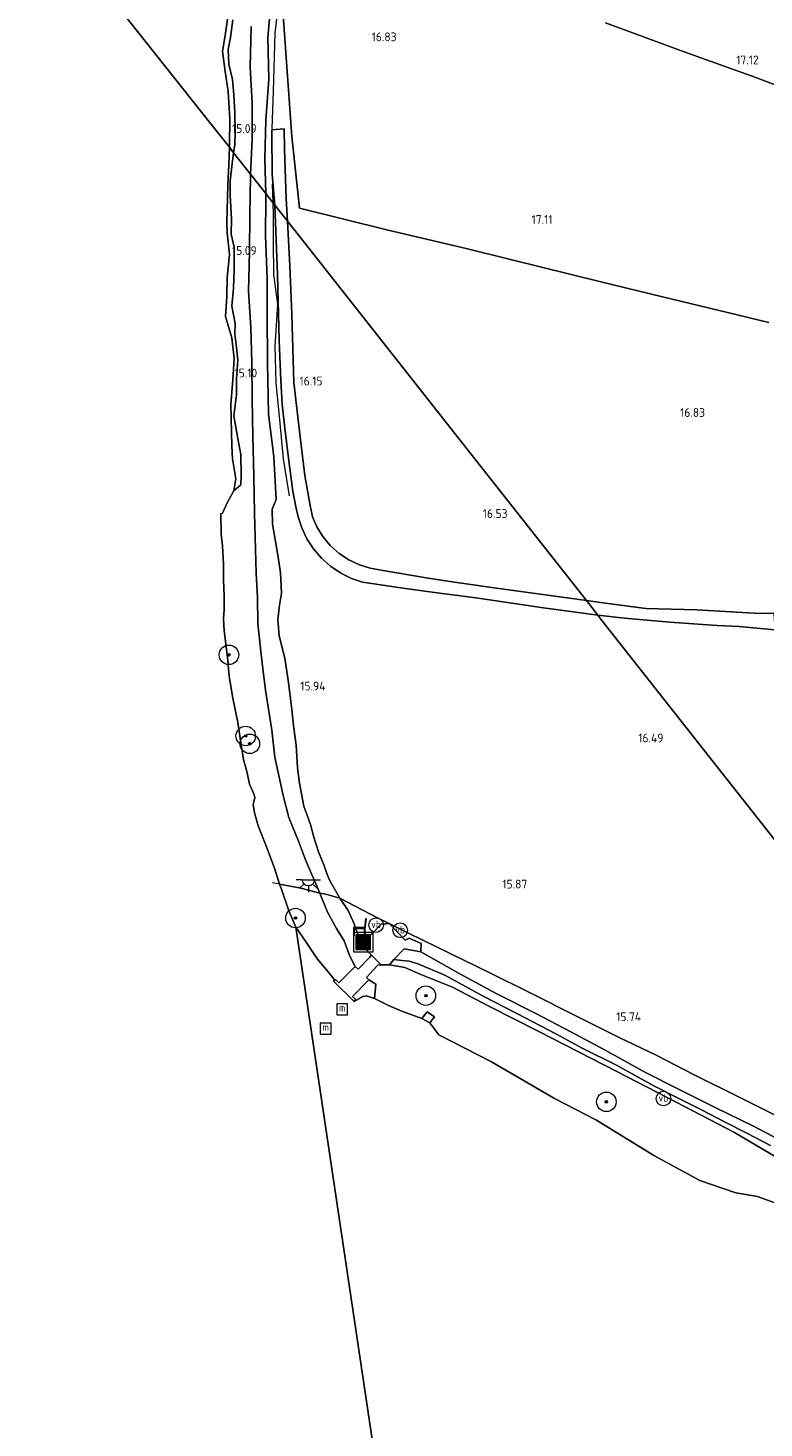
# Model space of a CAD drawing. Extents: x 196936 to 200438, y 361224 to 364196.
# Tile 222 of 256: x 198200 to 198351, y 363323 to 363610. Entities that reach past the tile are written whole.
import ezdxf
from ezdxf.enums import TextEntityAlignment as Align

# ---------------------------------------------------------------- set-up
doc = ezdxf.new("R2010")
doc.units = 0
for name, color, linetype, lineweight in [('B-ME-GR-BOOM-S', 90, 'Continuous', 25), ('B-ME-GR-GRAS-GV', 60, 'Continuous', 13), ('B-ME-GW-TALUD_KRUIN-G', 90, 'Continuous', 18), ('B-ME-GW-TALUD_TEEN-G', 90, 'Continuous', 18), ('B-ME-IE-MEUBILAIR_WATERWEGMEUBILAIR-S', 150, 'Continuous', 25), ('B-ME-IE-MEUBILAIR_WEGMEUBILAIR-S', 7, 'Continuous', 25), ('B-ME-IE-TERREINAFSCHEIDING_KUNSTMATIG_HEKWERK-G', 20, 'IE-TERREINAFSCHEIDING-KUNSTMATIG', 18), ('B-ME-OB-BEKLEDING_BETON-GV', 253, 'Continuous', 18), ('B-ME-OB-BEKLEDING_STORTSTEEN-GV', 30, 'Continuous', 18), ('B-ME-OB-OEVERVOORZIENING-G', 7, 'Continuous', 18), ('B-ME-OG-HOOGTELIJN-G', 7, 'Continuous', 18), ('B-ME-OG-HOOGTEPUNT-S', 7, 'Continuous', 25), ('B-ME-OG-TERREIN_GROEN-GV', 7, 'Continuous', 18), ('B-ME-OG-WATER_HAVEN-GV', 170, 'Continuous', 18), ('B-ME-OG-WATER_RIVIER-GV', 130, 'Continuous', 18), ('B-ME-VH-ONVERHARD-GV', 252, 'Continuous', 18), ('B-ME-VH-VERHARDING_BETON-GV', 252, 'Continuous', 18), ('B-ME-VH-VERHARDING_HALFVERHARDING-GV', 252, 'Continuous', 18), ('B-ME-VW-VERKEERSTEKEN_BORD-S', 7, 'Continuous', 25)]:
    doc.layers.add(name, color=color, linetype=linetype, lineweight=lineweight)
doc.styles.add('NLCS-ISO', font='NLCS-ISO.ttf')
doc.styles.add('NLCS-ISO-ANNOTATIVE-T18', font='NLCS-ISO.ttf', dxfattribs={"height": 1.8})
doc.linetypes.add('IE-TERREINAFSCHEIDING-KUNSTMATIG', pattern='A,4,[82,NLCS.SHX,S=0.75,R=90,X=0,Y=0],4,-2', length=10)

# ---------------------------------------------------------------- blocks, each defined once
blk = doc.blocks.new('SAL-HOOGTELABEL-SO')
at = {"color": 0, "linetype": 'ByBlock', "lineweight": -2, "style": 'NLCS-ISO-ANNOTATIVE-T18'}
blk.add_attdef('HOOGTE', text='', height=1.8, dxfattribs=at).set_placement((2.79, 0), align=Align.RIGHT)
blk = doc.blocks.new('SIE-WEG_ZITBANK-SO')
at = {"color": 0, "linetype": 'ByBlock', "lineweight": 18}
blk.add_lwpolyline([(-0.91, -1.63), (-0.91, -0.2), (1.09, -0.2), (1.09, -1.63), (1.29, -1.63), (1.29, -0.21), (1.54, 1.78), (1.33, 1.78), (1.11, 0), (-1.11, 0), (-1.11, -1.63)], close=True, dxfattribs=at)
blk = doc.blocks.new('SGR-BOOM_01-SO')
at = {"linetype": 'ByBlock', "lineweight": 18}
h = blk.add_hatch(color=0, dxfattribs=at)
h.dxf.hatch_style = 1
edge = h.paths.add_edge_path()
edge.add_arc((0, 0), 0.25, 0, 360)
at = {"color": 0, "linetype": 'ByBlock', "lineweight": 18}
for radius in [2, 0.25]:
    blk.add_circle((0, 0), radius, dxfattribs=at)
blk = doc.blocks.new('SIE-WEG_AFVALBAK-SO')
at = {"linetype": 'ByBlock', "lineweight": 18}
h = blk.add_hatch(color=0, dxfattribs=at)
h.dxf.hatch_style = 1
h.paths.add_polyline_path([(-1.5, -1.5), (1.5, -1.5), (1.5, 1.5), (-1.5, 1.5)])
at = {"color": 0, "linetype": 'ByBlock', "lineweight": 18}
for points in [[(-2, -2), (2, -2), (2, 2), (-2, 2)], [(-1.5, -1.5), (1.5, -1.5), (1.5, 1.5), (-1.5, 1.5)]]:
    blk.add_lwpolyline(points, close=True, dxfattribs=at)
blk = doc.blocks.new('SIE-WATER_MEERPAAL-SO')
at = {"color": 0, "linetype": 'ByBlock', "lineweight": 18}
blk.add_lwpolyline([(-1.12, -1.12), (1.12, -1.12), (1.12, 1.12), (-1.12, 1.12)], close=True, dxfattribs=at)
at = {"color": 0, "linetype": 'ByBlock', "lineweight": 18, "style": 'NLCS-ISO'}
blk.add_text('m', height=1.5, dxfattribs=at).set_placement((0, 0.28), align=Align.MIDDLE_CENTER)
blk = doc.blocks.new('SKL-ET_OV_LICHTPUNT-SO')
at = {"color": 0, "linetype": 'ByBlock', "lineweight": 18}
for points in [[(-1.25, 0), (-2.5, 0)], [(1.25, 0), (2.5, 0)], [(-0.92, -0.85), (-1.83, -1.7)], [(0, -1.25), (0, -2.5)], [(0.92, -0.85), (1.83, -1.7)]]:
    blk.add_lwpolyline(points, dxfattribs=at)
blk.add_lwpolyline([(0, 0), (1.25, 0, -1), (-1.25, 0)], format="xyb", close=True, dxfattribs=at)
blk = doc.blocks.new('SIE-WEG_PAAL_VERKEERSBORD-SO')
at = {"color": 0, "linetype": 'ByBlock', "lineweight": 18}
blk.add_circle((0, 0), 1.5, dxfattribs=at)
at = {"color": 0, "linetype": 'ByBlock', "lineweight": 18, "style": 'NLCS-ISO'}
blk.add_text('vb', height=1.5, dxfattribs=at).set_placement((0, 0.13), align=Align.MIDDLE_CENTER)

msp = doc.modelspace()

# ---------------------------------------------------------------- linework, layer by layer
at = {"layer": 'B-ME-GR-GRAS-GV'}
for points in [[(198250.341, 363615.64, 16.321), (198249.61, 363607.921, 16.204), (198249.828, 363599.351, 16.21), (198249.212, 363590.981, 16.154), (198249.047, 363583.047, 16.144), (198249.2195, 363575.9038, 16.1546), (198246.1147, 363579.8478, 15.5783), (198246.434, 363586.997, 15.649), (198246.453, 363594.466, 15.708), (198246.048, 363601.874, 15.609), (198246.226, 363610.142, 15.62)], [(198353.362, 363489.879, 17.751), (198350.486, 363489.84, 17.708), (198337.614, 363490.565, 17.39), (198327.15, 363490.892, 17.231), (198318.332, 363492.045, 17.077), (198314.949, 363492.489, 16.904), (198294.044, 363519.018, 16.191), (198256.273, 363566.951, 16.406), (198253.699, 363570.218, 16.162), (198253.38, 363574.875, 16.2), (198253.073, 363584.945, 16.251), (198252.9781, 363589.1851, 16.2626), (198250.4963, 363588.9655, 16.1776), (198250.47, 363588.213, 16.174), (198250.529, 363579.844, 16.165), (198251.107, 363573.506, 15.998), (198249.2195, 363575.9038, 16.1546), (198249.047, 363583.047, 16.144), (198249.212, 363590.981, 16.154), (198249.828, 363599.351, 16.21), (198249.61, 363607.921, 16.204), (198250.341, 363615.64, 16.321)], [(198242.489, 363611.486, 14.798), (198241.997, 363607.9, 14.683), (198241.518, 363605.435, 14.61), (198241.663, 363602.407, 14.684), (198242.413, 363599.277, 15.032), (198242.643, 363596.146, 15.013), (198242.879, 363592.519, 15.004), (198242.932, 363588.462, 15.078), (198242.871, 363585.95, 15.005), (198242.6386, 363584.2637, 14.9976), (198241.755, 363585.3862, 14.214), (198241.767, 363585.883, 14.214), (198241.85, 363591.138, 14.214), (198241.515, 363596.831, 14.214), (198240.867, 363600.909, 14.214), (198240.356, 363605.061, 14.214), (198240.909, 363608.315, 14.214), (198241.526, 363612.627, 14.214)], [(198352.34, 363549.448, 17.103), (198343.616, 363551.574, 17.119), (198330.582, 363554.752, 17.011), (198317.918, 363557.845, 16.913), (198299.375, 363562.406, 16.805), (198290.282, 363564.618, 16.865), (198274.338, 363568.413, 16.643), (198265.257, 363570.677, 16.578), (198256.164, 363572.889, 16.551), (198254.575, 363587.635, 16.416), (198253.726, 363599.1, 16.54), (198252.804, 363612.433, 16.584)], [(198252.804, 363612.433, 16.584), (198253.726, 363599.1, 16.54), (198254.575, 363587.635, 16.416), (198256.164, 363572.889, 16.551), (198265.257, 363570.677, 16.578), (198274.338, 363568.413, 16.643), (198290.282, 363564.618, 16.865), (198299.375, 363562.406, 16.805), (198317.918, 363557.845, 16.913), (198330.582, 363554.752, 17.011), (198343.616, 363551.574, 17.119), (198352.34, 363549.448, 17.103)], [(198246.226, 363610.142, 15.62), (198246.048, 363601.874, 15.609), (198246.453, 363594.466, 15.708), (198246.434, 363586.997, 15.649), (198246.1147, 363579.8478, 15.5783), (198242.6386, 363584.2637, 14.9976), (198242.871, 363585.95, 15.005), (198242.932, 363588.462, 15.078), (198242.879, 363592.519, 15.004), (198242.643, 363596.146, 15.013), (198242.413, 363599.277, 15.032), (198241.663, 363602.407, 14.684), (198241.518, 363605.435, 14.61), (198241.997, 363607.9, 14.683), (198242.489, 363611.486, 14.798)], [(198318.844, 363610.869, 17.016), (198335.023, 363604.966, 17.076), (198349.681, 363599.692, 17.211), (198368.15, 363592.649, 17.422)], [(198368.15, 363592.649, 17.422), (198349.681, 363599.692, 17.211), (198335.023, 363604.966, 17.076), (198318.844, 363610.869, 17.016)], [(198360.352, 363383.661, 15.605), (198346.525, 363390.559, 15.694), (198337.012, 363395.29, 15.768), (198329.218, 363399.294, 15.895), (198321.836, 363402.843, 15.907), (198313.208, 363407.178, 15.899), (198302.983, 363412.284, 15.956), (198295.258, 363416.135, 16.001), (198278.497, 363424.311, 15.989), (198274.489, 363426.295, 16.028), (198272.109, 363427.439, 16.096), (198264.423, 363431.499, 16.005), (198262.312, 363435.189, 15.838), (198261.772, 363436.533, 15.863), (198261.107, 363438.299, 15.961), (198260.059, 363441.013, 15.936), (198259.103, 363444.007, 15.916), (198258.36, 363446.597, 15.92), (198257.001, 363450.366, 15.912), (198256.131, 363455.032, 15.814), (198255.75, 363458.22, 15.867), (198255.456, 363462.882, 15.822), (198254.987, 363466.313, 15.871), (198254.519, 363470.733, 15.92), (198253.907, 363475.665, 15.887), (198253.162, 363480.701, 15.9), (198251.955, 363485.266, 15.891), (198251.709, 363488.613, 15.891), (198252.022, 363491.515, 15.949), (198252.435, 363494.028, 15.973), (198252.252, 363498.153, 15.99), (198251.756, 363501.354, 15.981), (198251.21, 363504.62, 15.977), (198250.634, 363508.122, 16.055), (198250.508, 363511.25, 16.059), (198251.378, 363513.211, 16.068), (198250.907, 363521.977, 16.127), (198249.804, 363530.779, 16.092), (198249.573, 363541.18, 16.055), (198249.528, 363551.361, 16.219), (198249.521, 363558.528, 16.246), (198249.134, 363567.274, 16.169), (198249.243, 363574.93, 16.156), (198249.2195, 363575.9038, 16.1546), (198251.107, 363573.506, 15.998), (198251.604, 363559.218, 16.056), (198251.992, 363545.799, 16.011), (198252.326, 363537.61, 15.947), (198252.571, 363532.725, 16.003), (198253.128, 363527.849, 16.026), (198254.012, 363520.583, 16.003), (198254.747, 363514.934, 15.996), (198255.355, 363511.709, 15.973), (198255.866, 363509.626, 15.981), (198256.602, 363507.364, 15.942), (198257.651, 363505.159, 15.905), (198259.005, 363503.075, 15.87), (198260.641, 363501.174, 15.839), (198262.518, 363499.51, 15.811), (198264.582, 363498.124, 15.79), (198266.771, 363497.042, 15.773), (198269.022, 363496.273, 15.762), (198276.881, 363495.095, 15.841), (198283.789, 363494.163, 15.966), (198292.278, 363493.04, 16.071), (198306.127, 363490.977, 16.615), (198317.292, 363489.516, 16.911), (198318.145, 363488.433, 16.931), (198359.776, 363435.544, 17.099)], [(198357.29, 363380.502, 15.513), (198349.199, 363384.795, 15.58), (198341.343, 363388.587, 15.729), (198333.67, 363392.417, 15.849), (198327.088, 363395.734, 15.895), (198318.823, 363400.314, 15.924), (198311.733, 363404.075, 15.928), (198304.583, 363407.843, 15.978), (198296.439, 363411.935, 16.019), (198289, 363416.003, 15.982), (198280.999, 363420.516, 15.895), (198281.108, 363422.183, 15.916), (198278.645, 363423.299, 15.941), (198277.802, 363422.897, 16.003), (198274.489, 363426.295, 16.028), (198278.497, 363424.311, 15.989), (198295.258, 363416.135, 16.001), (198302.983, 363412.284, 15.956), (198313.208, 363407.178, 15.899), (198321.836, 363402.843, 15.907), (198329.218, 363399.294, 15.895), (198337.012, 363395.29, 15.768), (198346.525, 363390.559, 15.694), (198360.352, 363383.661, 15.605)], [(198362.639, 363373.224, 15.331), (198345.323, 363383.477, 15.578), (198331.624, 363390.547, 15.816), (198318.768, 363397.197, 15.866), (198305.045, 363404.228, 15.858), (198295.091, 363409.267, 15.888), (198287.533, 363413.278, 15.874), (198281.001, 363415.852, 15.875), (198277.736, 363417.285, 15.854), (198274.567, 363417.804, 15.867), (198275.46, 363418.901, 15.891), (198277.21, 363418.753, 15.887), (198278.609, 363418.588, 15.891), (198280.407, 363418.051, 15.903), (198285.894, 363415.72, 15.941), (198293.778, 363411.422, 15.978), (198300.682, 363407.83, 15.974), (198308.813, 363403.621, 15.961), (198314.089, 363400.754, 15.92), (198320.955, 363397.344, 15.924), (198328.748, 363393.027, 15.845), (198334.187, 363390.288, 15.829), (198338.65, 363388.048, 15.725), (198343.275, 363385.671, 15.679), (198347.848, 363383.359, 15.563), (198352.659, 363380.812, 15.472)]]:
    msp.add_polyline3d(points, dxfattribs=at)
for points in [[(198257.396, 363439.37, 15.329), (198260.311, 363432.514, 15.345), (198256.379, 363433.531, 15.222), (198252.05, 363434.392, 14.4), (198251.069, 363437.464, 14.4), (198249.529, 363441.695, 14.4), (198247.654, 363446.348, 14.4), (198246.933, 363449.004, 14.4), (198246.659, 363450.692, 14.4), (198246.78, 363451.209, 14.4), (198246.974, 363452.103, 14.4), (198246.835, 363452.68, 14.4), (198246.49, 363453.519, 14.4), (198245.884, 363454.891, 14.4), (198245.387, 363457.195, 14.4), (198244.647, 363459.942, 14.4), (198244.201, 363462.92, 14.4), (198243.473, 363467.528, 14.4), (198242.413, 363472.824, 14.4), (198241.696, 363477.016, 14.4), (198241.404, 363480.804, 14.4), (198240.67, 363486.357, 14.4), (198240.569, 363488.763, 14.4), (198240.686, 363490.759, 14.4), (198240.692, 363493.565, 14.4), (198240.597, 363494.759, 14.4), (198240.566, 363497.008, 14.4), (198240.528, 363499.938, 14.4), (198240.352, 363503.712, 14.214), (198240.07, 363506.08, 14.214), (198240.033, 363510.281, 14.214), (198240.383, 363510.421, 14.214), (198241.469, 363512.822, 14.214), (198242.677, 363514.951, 14.214), (198244.09, 363516.1825, 14.896), (198244.161, 363518.142, 14.882), (198244.104, 363522.431, 14.977), (198243.47, 363525.672, 14.856), (198242.683, 363530.321, 14.747), (198243.248, 363534.652, 14.884), (198243.217, 363537.922, 14.835), (198243.5, 363541.771, 14.951), (198243.237, 363544.386, 14.916), (198242.882, 363547.092, 14.864), (198242.951, 363549.261, 14.903), (198242.29, 363552.817, 14.865), (198242.59, 363556.513, 14.91), (198242.748, 363560.366, 14.956), (198242.745, 363564.935, 14.953), (198242.143, 363567.567, 14.834), (198242.221, 363570.722, 14.873), (198241.942, 363575.538, 14.794), (198241.892, 363578.47, 14.921), (198242.335, 363582.06, 14.988), (198242.6386, 363584.2637, 14.9976), (198246.1147, 363579.8478, 15.5783), (198246.091, 363579.316, 15.573), (198245.986, 363571.696, 15.526), (198245.898, 363563.992, 15.491), (198245.661, 363555.884, 15.35), (198246.169, 363548.46, 15.406), (198246.369, 363541.263, 15.411), (198246.404, 363533.762, 15.38), (198246.542, 363526.093, 15.285), (198246.765, 363518.069, 15.334), (198246.902, 363510.42, 15.547), (198247.24, 363498.112, 15.198), (198247.552, 363493.091, 15.206), (198247.618, 363487.719, 15.174), (198248.472, 363479.631, 15.116), (198249.164, 363474.127, 15.137), (198250.471, 363465.927, 15.124), (198251.098, 363460.372, 15.096), (198252.766, 363452.509, 15.137), (198253.925, 363448, 15.186), (198255.951, 363443.184, 15.272)], [(198244.09, 363516.1825, 14.896), (198242.677, 363514.951, 14.214), (198243.062, 363517.47, 14.214), (198242.389, 363521.554, 14.214), (198242.28, 363524.204, 14.214), (198242.09, 363532.704, 14.214), (198242.461, 363537.754, 14.214), (198242.753, 363542.084, 14.214), (198242.259, 363546.333, 14.214), (198240.972, 363550.713, 14.214), (198241.238, 363554.824, 14.214), (198241.334, 363558.688, 14.214), (198241.789, 363563.442, 14.214), (198241.338, 363567.876, 14.214), (198241.208, 363569.95, 14.214), (198241.448, 363577.644, 14.214), (198241.669, 363581.823, 14.214), (198241.755, 363585.3862, 14.214), (198242.6386, 363584.2637, 14.9976), (198242.335, 363582.06, 14.988), (198241.892, 363578.47, 14.921), (198241.942, 363575.538, 14.794), (198242.221, 363570.722, 14.873), (198242.143, 363567.567, 14.834), (198242.745, 363564.935, 14.953), (198242.748, 363560.366, 14.956), (198242.59, 363556.513, 14.91), (198242.29, 363552.817, 14.865), (198242.951, 363549.261, 14.903), (198242.882, 363547.092, 14.864), (198243.237, 363544.386, 14.916), (198243.5, 363541.771, 14.951), (198243.217, 363537.922, 14.835), (198243.248, 363534.652, 14.884), (198242.683, 363530.321, 14.747), (198243.47, 363525.672, 14.856), (198244.104, 363522.431, 14.977), (198244.161, 363518.142, 14.882)], [(198262.312, 363435.189, 15.838), (198264.423, 363431.499, 16.005), (198261.512, 363432.314, 15.517), (198260.311, 363432.514, 15.345), (198257.396, 363439.37, 15.329), (198255.951, 363443.184, 15.272), (198253.925, 363448, 15.186), (198252.766, 363452.509, 15.137), (198251.098, 363460.372, 15.096), (198250.471, 363465.927, 15.124), (198249.164, 363474.127, 15.137), (198248.472, 363479.631, 15.116), (198247.618, 363487.719, 15.174), (198247.552, 363493.091, 15.206), (198247.24, 363498.112, 15.198), (198246.902, 363510.42, 15.547), (198246.765, 363518.069, 15.334), (198246.542, 363526.093, 15.285), (198246.404, 363533.762, 15.38), (198246.369, 363541.263, 15.411), (198246.169, 363548.46, 15.406), (198245.661, 363555.884, 15.35), (198245.898, 363563.992, 15.491), (198245.986, 363571.696, 15.526), (198246.091, 363579.316, 15.573), (198246.1147, 363579.8478, 15.5783), (198249.2195, 363575.9038, 16.1546), (198249.243, 363574.93, 16.156), (198249.134, 363567.274, 16.169), (198249.521, 363558.528, 16.246), (198249.528, 363551.361, 16.219), (198249.573, 363541.18, 16.055), (198249.804, 363530.779, 16.092), (198250.907, 363521.977, 16.127), (198251.378, 363513.211, 16.068), (198250.508, 363511.25, 16.059), (198250.634, 363508.122, 16.055), (198251.21, 363504.62, 15.977), (198251.756, 363501.354, 15.981), (198252.252, 363498.153, 15.99), (198252.435, 363494.028, 15.973), (198252.022, 363491.515, 15.949), (198251.709, 363488.613, 15.891), (198251.955, 363485.266, 15.891), (198253.162, 363480.701, 15.9), (198253.907, 363475.665, 15.887), (198254.519, 363470.733, 15.92), (198254.987, 363466.313, 15.871), (198255.456, 363462.882, 15.822), (198255.75, 363458.22, 15.867), (198256.131, 363455.032, 15.814), (198257.001, 363450.366, 15.912), (198258.36, 363446.597, 15.92), (198259.103, 363444.007, 15.916), (198260.059, 363441.013, 15.936), (198261.107, 363438.299, 15.961), (198261.772, 363436.533, 15.863)], [(198294.044, 363519.018, 16.191), (198314.949, 363492.489, 16.904), (198296.537, 363495.035, 16.434), (198287.412, 363496.297, 16.037), (198282.511, 363497.06, 16.022), (198272.897, 363498.738, 15.875), (198270.654, 363499.106, 15.878), (198268.418, 363499.8, 15.885), (198266.258, 363500.824, 15.896), (198264.247, 363502.161, 15.911), (198262.45, 363503.774, 15.931), (198260.919, 363505.61, 15.953), (198259.688, 363507.602, 15.977), (198258.772, 363509.681, 16.003), (198258.301, 363511.951, 16.026), (198257.248, 363518.1, 16.071), (198256.378, 363524.906, 16.071), (198255.521, 363532.483, 16.041), (198254.968, 363537.208, 16.071), (198254.574, 363551.144, 16.071), (198254.123, 363561.108, 16.223), (198253.699, 363570.218, 16.162), (198256.273, 363566.951, 16.406)], [(198353.604, 363486.488, 17.746), (198353.563, 363485.972, 17.86), (198356.135, 363485.981, 17.893), (198357.375, 363479.072, 17.914), (198360.351, 363463.44, 17.788), (198363.999, 363445.263, 17.615), (198367.41, 363426.484, 17.09), (198367.469, 363425.778, 17.072), (198359.776, 363435.544, 17.099), (198318.145, 363488.433, 16.931), (198317.292, 363489.516, 16.911), (198322.761, 363488.916, 17.141), (198332.07, 363488.083, 17.422), (198341.736, 363487.396, 17.581), (198346.242, 363487.167, 17.682)], [(198270.525, 363419.423, 15.767), (198268.142, 363416.962, 15.084), (198267.557, 363417.503, 15.063), (198266.433, 363419.589, 15.153), (198265.316, 363422.723, 15.3), (198263.696, 363425.304, 15.325), (198261.845, 363428.642, 15.337), (198260.311, 363432.514, 15.345), (198261.512, 363432.314, 15.517), (198264.423, 363431.499, 16.005), (198266.129, 363428.941, 15.952), (198267.349, 363426.207, 15.899), (198268.276, 363423.449, 15.784), (198269.477, 363421.285, 15.883), (198270.912, 363419.828, 15.854)], [(198269.564, 363422.778, 15.879), (198269.477, 363421.285, 15.883), (198268.276, 363423.449, 15.784), (198267.349, 363426.207, 15.899), (198266.129, 363428.941, 15.952), (198264.423, 363431.499, 16.005), (198272.109, 363427.439, 16.096), (198274.489, 363426.295, 16.028), (198272.852, 363426.163, 15.982)]]:
    msp.add_polyline3d(points, close=True, dxfattribs=at)
at = {"layer": 'B-ME-GW-TALUD_KRUIN-G'}
for points in [[(198257.53, 363699.761, 15.937), (198257.223, 363694.777, 16.171), (198256.564, 363688.237, 16.176), (198256, 363680.535, 16.123), (198255.704, 363673.813, 16.221), (198254.76, 363666.265, 16.261), (198254.539, 363660.313, 16.334), (198252.651, 363653.226, 16.234), (198251.604, 363646.428, 16.216), (198250.717, 363637.933, 16.147), (198249.389, 363629.766, 16.05), (198249.152, 363621.744, 16.085), (198250.341, 363615.64, 16.321), (198249.61, 363607.921, 16.204), (198249.828, 363599.351, 16.21), (198249.212, 363590.981, 16.154), (198249.047, 363583.047, 16.144), (198249.2195, 363575.9038, 16.1546)], [(198242.489, 363611.486, 14.798), (198241.997, 363607.9, 14.683), (198241.518, 363605.435, 14.61), (198241.663, 363602.407, 14.684), (198242.413, 363599.277, 15.032), (198242.643, 363596.146, 15.013), (198242.879, 363592.519, 15.004), (198242.932, 363588.462, 15.078), (198242.871, 363585.95, 15.005), (198242.6386, 363584.2637, 14.9976)], [(198242.6386, 363584.2637, 14.9976), (198242.335, 363582.06, 14.988), (198241.892, 363578.47, 14.921), (198241.942, 363575.538, 14.794), (198242.221, 363570.722, 14.873), (198242.143, 363567.567, 14.834), (198242.745, 363564.935, 14.953), (198242.748, 363560.366, 14.956), (198242.59, 363556.513, 14.91), (198242.29, 363552.817, 14.865), (198242.951, 363549.261, 14.903), (198242.882, 363547.092, 14.864), (198243.237, 363544.386, 14.916), (198243.5, 363541.771, 14.951), (198243.217, 363537.922, 14.835), (198243.248, 363534.652, 14.884), (198242.683, 363530.321, 14.747), (198243.47, 363525.672, 14.856), (198244.104, 363522.431, 14.977), (198244.161, 363518.142, 14.882), (198244.09, 363516.1825, 14.896)], [(198249.2195, 363575.9038, 16.1546), (198249.243, 363574.93, 16.156), (198249.134, 363567.274, 16.169), (198249.521, 363558.528, 16.246), (198249.528, 363551.361, 16.219), (198249.573, 363541.18, 16.055), (198249.804, 363530.779, 16.092), (198250.907, 363521.977, 16.127), (198251.378, 363513.211, 16.068)], [(198242.677, 363514.951, 14.214), (198244.09, 363516.1825, 14.896)], [(198281.001, 363415.852, 15.875), (198277.736, 363417.285, 15.854), (198274.567, 363417.804, 15.867), (198272.882, 363417.828, 15.814), (198270.912, 363419.828, 15.854), (198269.477, 363421.285, 15.883), (198268.276, 363423.449, 15.784), (198267.349, 363426.207, 15.899), (198266.129, 363428.941, 15.952), (198264.423, 363431.499, 16.005), (198262.312, 363435.189, 15.838), (198261.772, 363436.533, 15.863), (198261.107, 363438.299, 15.961), (198260.059, 363441.013, 15.936), (198259.103, 363444.007, 15.916), (198258.36, 363446.597, 15.92), (198257.001, 363450.366, 15.912), (198256.131, 363455.032, 15.814), (198255.75, 363458.22, 15.867), (198255.456, 363462.882, 15.822), (198254.987, 363466.313, 15.871), (198254.519, 363470.733, 15.92), (198253.907, 363475.665, 15.887), (198253.162, 363480.701, 15.9), (198251.955, 363485.266, 15.891), (198251.709, 363488.613, 15.891), (198252.022, 363491.515, 15.949), (198252.435, 363494.028, 15.973), (198252.252, 363498.153, 15.99), (198251.756, 363501.354, 15.981), (198251.21, 363504.62, 15.977), (198250.634, 363508.122, 16.055), (198250.508, 363511.25, 16.059), (198251.378, 363513.211, 16.068)], [(198369.409, 363368.534, 15.155), (198362.639, 363373.224, 15.331), (198345.323, 363383.477, 15.578), (198331.624, 363390.547, 15.816), (198318.768, 363397.197, 15.866), (198305.045, 363404.228, 15.858), (198295.091, 363409.267, 15.888), (198287.533, 363413.278, 15.874), (198281.001, 363415.852, 15.875)]]:
    msp.add_polyline3d(points, dxfattribs=at)
at = {"layer": 'B-ME-GW-TALUD_TEEN-G'}
for points in [[(198246.226, 363610.142, 15.62), (198246.048, 363601.874, 15.609), (198246.453, 363594.466, 15.708), (198246.434, 363586.997, 15.649), (198246.1147, 363579.8478, 15.5783)], [(198246.1147, 363579.8478, 15.5783), (198246.091, 363579.316, 15.573), (198245.986, 363571.696, 15.526), (198245.898, 363563.992, 15.491), (198245.661, 363555.884, 15.35), (198246.169, 363548.46, 15.406), (198246.369, 363541.263, 15.411), (198246.404, 363533.762, 15.38), (198246.542, 363526.093, 15.285), (198246.765, 363518.069, 15.334), (198246.902, 363510.42, 15.547), (198247.24, 363498.112, 15.198)], [(198267.557, 363417.503, 15.063), (198266.433, 363419.589, 15.153), (198265.316, 363422.723, 15.3), (198263.696, 363425.304, 15.325), (198261.845, 363428.642, 15.337), (198260.311, 363432.514, 15.345), (198257.396, 363439.37, 15.329), (198255.951, 363443.184, 15.272), (198253.925, 363448, 15.186), (198252.766, 363452.509, 15.137), (198251.098, 363460.372, 15.096), (198250.471, 363465.927, 15.124), (198249.164, 363474.127, 15.137), (198248.472, 363479.631, 15.116), (198247.618, 363487.719, 15.174), (198247.552, 363493.091, 15.206), (198247.24, 363498.112, 15.198)]]:
    msp.add_polyline3d(points, dxfattribs=at)
at = {"layer": 'B-ME-IE-TERREINAFSCHEIDING_KUNSTMATIG_HEKWERK-G'}
for points in [[(198352.34, 363549.448, 17.103), (198343.616, 363551.574, 17.119), (198330.582, 363554.752, 17.011), (198317.918, 363557.845, 16.913), (198299.375, 363562.406, 16.805), (198290.282, 363564.618, 16.865), (198274.338, 363568.413, 16.643), (198265.257, 363570.677, 16.578), (198256.164, 363572.889, 16.551), (198254.575, 363587.635, 16.416), (198253.726, 363599.1, 16.54), (198252.804, 363612.433, 16.584)], [(198318.844, 363610.869, 17.016), (198335.023, 363604.966, 17.076), (198349.681, 363599.692, 17.211), (198368.15, 363592.649, 17.422)], [(198252.05, 363434.392, 14.4), (198250.593, 363434.651, 14.4)], [(198261.512, 363432.314, 15.517), (198260.311, 363432.514, 15.345), (198256.379, 363433.531, 15.222), (198252.05, 363434.392, 14.4)], [(198278.497, 363424.311, 15.989), (198274.489, 363426.295, 16.028), (198272.109, 363427.439, 16.096), (198264.423, 363431.499, 16.005), (198261.512, 363432.314, 15.517)], [(198367.469, 363425.778, 17.072), (198368.909, 363418.219, 16.602), (198370.629, 363409.11, 16.577), (198372.587, 363400.293, 16.43), (198374.096, 363392.111, 16.259), (198376.097, 363382.91, 15.928), (198377.143, 363375.248, 15.789), (198370.621, 363378.433, 15.662), (198360.352, 363383.661, 15.605), (198346.525, 363390.559, 15.694), (198337.012, 363395.29, 15.768), (198329.218, 363399.294, 15.895), (198321.836, 363402.843, 15.907), (198313.208, 363407.178, 15.899), (198302.983, 363412.284, 15.956), (198295.258, 363416.135, 16.001), (198278.497, 363424.311, 15.989)]]:
    msp.add_polyline3d(points, dxfattribs=at)
at = {"layer": 'B-ME-OB-BEKLEDING_BETON-GV'}
for points in [[(198271.954, 363417.545, 15.713), (198269.856, 363415.257, 15.034), (198270.357, 363414.756, 15.03), (198267.016, 363411.364, 14.377), (198267.704, 363410.706, 14.377), (198267.345, 363410.338, 14.4), (198263.13, 363414.492, 14.4), (198263.366, 363414.708, 14.4), (198263.524, 363414.852, 14.377), (198264.18, 363414.151, 14.377), (198267.557, 363417.503, 15.063), (198268.142, 363416.962, 15.084), (198270.525, 363419.423, 15.767), (198270.912, 363419.828, 15.854), (198272.882, 363417.828, 15.814), (198272.214, 363417.75, 15.763)], [(198283.808, 363407.183, 14.81), (198282.866, 363405.925, 14.4), (198281.185, 363406.845, 14.4), (198282.302, 363408.182, 14.759)]]:
    msp.add_polyline3d(points, close=True, dxfattribs=at)
at = {"layer": 'B-ME-OB-BEKLEDING_STORTSTEEN-GV'}
for points in [[(198267.557, 363417.503, 15.063), (198264.18, 363414.151, 14.377), (198263.524, 363414.852, 14.377), (198263.366, 363414.708, 14.4), (198262.031, 363416.402, 14.4), (198259.858, 363419.022, 14.4), (198257.489, 363422.493, 14.4), (198255.371, 363425.58, 14.4), (198253.928, 363428.882, 14.4), (198252.441, 363433.313, 14.4), (198252.05, 363434.392, 14.4), (198256.379, 363433.531, 15.222), (198260.311, 363432.514, 15.345), (198261.845, 363428.642, 15.337), (198263.696, 363425.304, 15.325), (198265.316, 363422.723, 15.3), (198266.433, 363419.589, 15.153)], [(198271.796, 363413.858, 14.981), (198271.478, 363410.956, 14.4), (198269.887, 363411.498, 14.4), (198269.102, 363411.354, 14.4), (198267.345, 363410.338, 14.4), (198267.704, 363410.706, 14.377), (198267.016, 363411.364, 14.377), (198270.357, 363414.756, 15.03)]]:
    msp.add_polyline3d(points, close=True, dxfattribs=at)
at = {"layer": 'B-ME-OB-OEVERVOORZIENING-G'}
for points in [[(198241.755, 363585.3862, 14.214), (198241.767, 363585.883, 14.214), (198241.85, 363591.138, 14.214), (198241.515, 363596.831, 14.214), (198240.867, 363600.909, 14.214), (198240.356, 363605.061, 14.214), (198240.909, 363608.315, 14.214), (198241.526, 363612.627, 14.214)], [(198240.352, 363503.712, 14.214), (198240.07, 363506.08, 14.214), (198240.033, 363510.281, 14.214), (198240.383, 363510.421, 14.214), (198241.469, 363512.822, 14.214), (198242.677, 363514.951, 14.214), (198243.062, 363517.47, 14.214), (198242.389, 363521.554, 14.214), (198242.28, 363524.204, 14.214), (198242.09, 363532.704, 14.214), (198242.461, 363537.754, 14.214), (198242.753, 363542.084, 14.214), (198242.259, 363546.333, 14.214), (198240.972, 363550.713, 14.214), (198241.238, 363554.824, 14.214), (198241.334, 363558.688, 14.214), (198241.789, 363563.442, 14.214), (198241.338, 363567.876, 14.214), (198241.208, 363569.95, 14.214), (198241.448, 363577.644, 14.214), (198241.669, 363581.823, 14.214), (198241.755, 363585.3862, 14.214)], [(198240.566, 363497.008, 14.4), (198240.528, 363499.938, 14.4), (198240.352, 363503.712, 14.214)], [(198240.597, 363494.759, 14.4), (198240.566, 363497.008, 14.4)], [(198255.371, 363425.58, 14.4), (198253.928, 363428.882, 14.4), (198252.441, 363433.313, 14.4), (198252.05, 363434.392, 14.4), (198251.069, 363437.464, 14.4), (198249.529, 363441.695, 14.4), (198247.654, 363446.348, 14.4), (198246.933, 363449.004, 14.4), (198246.659, 363450.692, 14.4), (198246.78, 363451.209, 14.4), (198246.974, 363452.103, 14.4), (198246.835, 363452.68, 14.4), (198246.49, 363453.519, 14.4), (198245.884, 363454.891, 14.4), (198245.387, 363457.195, 14.4), (198244.647, 363459.942, 14.4), (198244.201, 363462.92, 14.4), (198243.473, 363467.528, 14.4), (198242.413, 363472.824, 14.4), (198241.696, 363477.016, 14.4), (198241.404, 363480.804, 14.4), (198240.67, 363486.357, 14.4), (198240.569, 363488.763, 14.4), (198240.686, 363490.759, 14.4), (198240.692, 363493.565, 14.4), (198240.597, 363494.759, 14.4)], [(198284.679, 363403.501, 14.4), (198282.866, 363405.925, 14.4), (198281.185, 363406.845, 14.4), (198277.113, 363408.37, 14.4), (198274.353, 363409.523, 14.4), (198271.478, 363410.956, 14.4), (198269.887, 363411.498, 14.4), (198269.102, 363411.354, 14.4), (198267.345, 363410.338, 14.4), (198263.13, 363414.492, 14.4), (198263.366, 363414.708, 14.4), (198262.031, 363416.402, 14.4), (198259.858, 363419.022, 14.4), (198257.489, 363422.493, 14.4), (198255.371, 363425.58, 14.4)], [(198284.679, 363403.501, 14.4), (198295.461, 363397.987, 14.352), (198308.412, 363390.433, 14.362), (198317.044, 363385.983, 14.307), (198328.774, 363378.779, 14.311), (198338.177, 363373.666, 14.291), (198345.615, 363371.087, 14.378), (198350.016, 363370.339, 14.311), (198356.379, 363368.055, 14.347), (198364.17, 363360.346, 14.349), (198371.008, 363351.984, 14.352), (198376.599, 363347.102, 14.356), (198385.386, 363340.282, 14.37)]]:
    msp.add_polyline3d(points, dxfattribs=at)
at = {"layer": 'B-ME-OG-HOOGTELIJN-G'}
for points in [[(198250.5046, 363589.2047, 16.1788), (198250.774, 363596.925, 16.216), (198251.16, 363608.778, 16.349), (198252.141, 363617.511, 16.485), (198251.982, 363626.881, 16.403), (198252.735, 363634.779, 16.367), (198253.554, 363642.342, 16.359), (198254.411, 363650.638, 16.296), (198256.42, 363662.175, 16.291), (198257.446, 363671.299, 16.213), (198258.575, 363682.157, 16.131), (198258.7238, 363685.2456, 16.1714)], [(198250.7353, 363573.9781, 16.2063), (198250.6005, 363577.8128, 16.1793)], [(198254.098, 363513.945, 16.103), (198252.873, 363521.534, 16.143), (198252.179, 363528.861, 16.141), (198251.337, 363537.096, 16.059), (198251.181, 363544.633, 16.082), (198251.692, 363553.26, 16.2), (198250.906, 363559.297, 16.254), (198250.83, 363566.046, 16.242), (198250.824, 363571.458, 16.224), (198250.7353, 363573.9781, 16.2063)]]:
    msp.add_polyline3d(points, dxfattribs=at)
at = {"layer": 'B-ME-OG-TERREIN_GROEN-GV'}
msp.add_polyline3d([(198356.379, 363368.055, 14.347), (198350.016, 363370.339, 14.311), (198345.615, 363371.087, 14.378), (198338.177, 363373.666, 14.291), (198328.774, 363378.779, 14.311), (198317.044, 363385.983, 14.307), (198308.412, 363390.433, 14.362), (198295.461, 363397.987, 14.352), (198284.679, 363403.501, 14.4), (198282.866, 363405.925, 14.4), (198283.808, 363407.183, 14.81), (198282.302, 363408.182, 14.759), (198281.185, 363406.845, 14.4), (198277.113, 363408.37, 14.4), (198274.353, 363409.523, 14.4), (198271.478, 363410.956, 14.4), (198271.796, 363413.858, 14.981), (198270.357, 363414.756, 15.03), (198269.856, 363415.257, 15.034), (198271.954, 363417.545, 15.713), (198272.214, 363417.75, 15.763), (198272.882, 363417.828, 15.814), (198274.567, 363417.804, 15.867), (198277.736, 363417.285, 15.854), (198281.001, 363415.852, 15.875), (198287.533, 363413.278, 15.874), (198295.091, 363409.267, 15.888), (198305.045, 363404.228, 15.858), (198318.768, 363397.197, 15.866), (198331.624, 363390.547, 15.816), (198345.323, 363383.477, 15.578), (198362.639, 363373.224, 15.331)], dxfattribs=at)
at = {"layer": 'B-ME-OG-WATER_HAVEN-GV'}
msp.add_polyline3d([(198273.514, 363304.057, 14.4), (198255.371, 363425.58, 14.4), (198257.489, 363422.493, 14.4), (198259.858, 363419.022, 14.4), (198262.031, 363416.402, 14.4), (198263.366, 363414.708, 14.4), (198263.13, 363414.492, 14.4), (198267.345, 363410.338, 14.4), (198269.102, 363411.354, 14.4), (198269.887, 363411.498, 14.4), (198271.478, 363410.956, 14.4), (198274.353, 363409.523, 14.4), (198277.113, 363408.37, 14.4), (198281.185, 363406.845, 14.4), (198282.866, 363405.925, 14.4), (198284.679, 363403.501, 14.4), (198295.461, 363397.987, 14.352), (198308.412, 363390.433, 14.362), (198317.044, 363385.983, 14.307), (198328.774, 363378.779, 14.311), (198338.177, 363373.666, 14.291), (198345.615, 363371.087, 14.378), (198350.016, 363370.339, 14.311), (198356.379, 363368.055, 14.347)], dxfattribs=at)
at = {"layer": 'B-ME-OG-WATER_RIVIER-GV'}
for points in [[(198098.991, 363765.16, 14.4), (198237.99, 363590.169, 14.4), (198241.755, 363585.3862, 14.214), (198241.669, 363581.823, 14.214), (198241.448, 363577.644, 14.214), (198241.208, 363569.95, 14.214), (198241.338, 363567.876, 14.214), (198241.789, 363563.442, 14.214), (198241.334, 363558.688, 14.214), (198241.238, 363554.824, 14.214), (198240.972, 363550.713, 14.214), (198242.259, 363546.333, 14.214), (198242.753, 363542.084, 14.214), (198242.461, 363537.754, 14.214), (198242.09, 363532.704, 14.214), (198242.28, 363524.204, 14.214), (198242.389, 363521.554, 14.214), (198243.062, 363517.47, 14.214), (198242.677, 363514.951, 14.214), (198241.469, 363512.822, 14.214), (198240.383, 363510.421, 14.214), (198240.033, 363510.281, 14.214), (198240.07, 363506.08, 14.214), (198240.352, 363503.712, 14.214), (198240.528, 363499.938, 14.4), (198240.566, 363497.008, 14.4), (198240.597, 363494.759, 14.4), (198240.692, 363493.565, 14.4), (198240.686, 363490.759, 14.4), (198240.569, 363488.763, 14.4), (198240.67, 363486.357, 14.4), (198241.404, 363480.804, 14.4), (198241.696, 363477.016, 14.4), (198242.413, 363472.824, 14.4), (198243.473, 363467.528, 14.4), (198244.201, 363462.92, 14.4), (198244.647, 363459.942, 14.4), (198245.387, 363457.195, 14.4), (198245.884, 363454.891, 14.4), (198246.49, 363453.519, 14.4), (198246.835, 363452.68, 14.4), (198246.974, 363452.103, 14.4), (198246.78, 363451.209, 14.4), (198246.659, 363450.692, 14.4), (198246.933, 363449.004, 14.4), (198247.654, 363446.348, 14.4), (198249.529, 363441.695, 14.4), (198251.069, 363437.464, 14.4), (198252.05, 363434.392, 14.4), (198252.441, 363433.313, 14.4), (198253.928, 363428.882, 14.4), (198255.371, 363425.58, 14.4), (198273.514, 363304.057, 14.4)], [(198241.526, 363612.627, 14.214), (198240.909, 363608.315, 14.214), (198240.356, 363605.061, 14.214), (198240.867, 363600.909, 14.214), (198241.515, 363596.831, 14.214), (198241.85, 363591.138, 14.214), (198241.767, 363585.883, 14.214), (198241.755, 363585.3862, 14.214), (198237.99, 363590.169, 14.4), (198098.991, 363765.16, 14.4)]]:
    msp.add_polyline3d(points, dxfattribs=at)
at = {"layer": 'B-ME-VH-ONVERHARD-GV'}
msp.add_polyline3d([(198352.659, 363380.812, 15.472), (198347.848, 363383.359, 15.563), (198343.275, 363385.671, 15.679), (198338.65, 363388.048, 15.725), (198334.187, 363390.288, 15.829), (198328.748, 363393.027, 15.845), (198320.955, 363397.344, 15.924), (198314.089, 363400.754, 15.92), (198308.813, 363403.621, 15.961), (198300.682, 363407.83, 15.974), (198293.778, 363411.422, 15.978), (198285.894, 363415.72, 15.941), (198280.407, 363418.051, 15.903), (198278.609, 363418.588, 15.891), (198277.21, 363418.753, 15.887), (198275.46, 363418.901, 15.891), (198277.564, 363421.128, 15.904), (198280.999, 363420.516, 15.895), (198289, 363416.003, 15.982), (198296.439, 363411.935, 16.019), (198304.583, 363407.843, 15.978), (198311.733, 363404.075, 15.928), (198318.823, 363400.314, 15.924), (198327.088, 363395.734, 15.895), (198333.67, 363392.417, 15.849), (198341.343, 363388.587, 15.729), (198349.199, 363384.795, 15.58), (198357.29, 363380.502, 15.513)], dxfattribs=at)
at = {"layer": 'B-ME-VH-VERHARDING_BETON-GV'}
msp.add_polyline3d([(198274.489, 363426.295, 16.028), (198277.802, 363422.897, 16.003), (198278.645, 363423.299, 15.941), (198281.108, 363422.183, 15.916), (198280.999, 363420.516, 15.895), (198277.564, 363421.128, 15.904), (198275.46, 363418.901, 15.891), (198274.567, 363417.804, 15.867), (198272.882, 363417.828, 15.814), (198270.912, 363419.828, 15.854), (198269.477, 363421.285, 15.883), (198269.564, 363422.778, 15.879), (198272.852, 363426.163, 15.982)], close=True, dxfattribs=at)
at = {"layer": 'B-ME-VH-VERHARDING_HALFVERHARDING-GV'}
for points in [[(198253.38, 363574.875, 16.2), (198253.699, 363570.218, 16.162), (198251.107, 363573.506, 15.998), (198250.529, 363579.844, 16.165), (198250.47, 363588.213, 16.174), (198250.4963, 363588.9655, 16.1776), (198252.9781, 363589.1851, 16.2626), (198253.073, 363584.945, 16.251)], [(198314.949, 363492.489, 16.904), (198317.292, 363489.516, 16.911), (198306.127, 363490.977, 16.615), (198292.278, 363493.04, 16.071), (198283.789, 363494.163, 15.966), (198276.881, 363495.095, 15.841), (198269.022, 363496.273, 15.762), (198266.771, 363497.042, 15.773), (198264.582, 363498.124, 15.79), (198262.518, 363499.51, 15.811), (198260.641, 363501.174, 15.839), (198259.005, 363503.075, 15.87), (198257.651, 363505.159, 15.905), (198256.602, 363507.364, 15.942), (198255.866, 363509.626, 15.981), (198255.355, 363511.709, 15.973), (198254.747, 363514.934, 15.996), (198254.012, 363520.583, 16.003), (198253.128, 363527.849, 16.026), (198252.571, 363532.725, 16.003), (198252.326, 363537.61, 15.947), (198251.992, 363545.799, 16.011), (198251.604, 363559.218, 16.056), (198251.107, 363573.506, 15.998), (198253.699, 363570.218, 16.162), (198254.123, 363561.108, 16.223), (198254.574, 363551.144, 16.071), (198254.968, 363537.208, 16.071), (198255.521, 363532.483, 16.041), (198256.378, 363524.906, 16.071), (198257.248, 363518.1, 16.071), (198258.301, 363511.951, 16.026), (198258.772, 363509.681, 16.003), (198259.688, 363507.602, 15.977), (198260.919, 363505.61, 15.953), (198262.45, 363503.774, 15.931), (198264.247, 363502.161, 15.911), (198266.258, 363500.824, 15.896), (198268.418, 363499.8, 15.885), (198270.654, 363499.106, 15.878), (198272.897, 363498.738, 15.875), (198282.511, 363497.06, 16.022), (198287.412, 363496.297, 16.037), (198296.537, 363495.035, 16.434)], [(198337.614, 363490.565, 17.39), (198350.486, 363489.84, 17.708), (198353.362, 363489.879, 17.751), (198353.604, 363486.488, 17.746), (198346.242, 363487.167, 17.682), (198341.736, 363487.396, 17.581), (198332.07, 363488.083, 17.422), (198322.761, 363488.916, 17.141), (198317.292, 363489.516, 16.911), (198314.949, 363492.489, 16.904), (198318.332, 363492.045, 17.077), (198327.15, 363490.892, 17.231)]]:
    msp.add_polyline3d(points, close=True, dxfattribs=at)

# ---------------------------------------------------------------- block references
at = {"layer": 'B-ME-GR-BOOM-S'}
for p in [(198241.675, 363481.375, 14.545), (198245.104, 363464.737, 14.823), (198245.947, 363463.135, 14.893), (198255.316, 363427.413, 14.69), (198282.04, 363411.53, 16), (198319.05, 363389.75, 15.96)]:
    msp.add_blockref('SGR-BOOM_01-SO', p, dxfattribs=at)
at = {"layer": 'B-ME-IE-MEUBILAIR_WATERWEGMEUBILAIR-S'}
for p in [(198264.881, 363408.729, 16.595), (198261.5, 363404.772, 16.602)]:
    msp.add_blockref('SIE-WATER_MEERPAAL-SO', p, dxfattribs=at)
at = {"layer": 'B-ME-IE-MEUBILAIR_WEGMEUBILAIR-S'}
for name, p in [('SKL-ET_OV_LICHTPUNT-SO', (198257.951, 363435.241, 15.284)), ('SIE-WEG_ZITBANK-SO', (198268.321, 363425.485, 16.269)), ('SIE-WEG_AFVALBAK-SO', (198269.217, 363422.471, 16.39))]:
    msp.add_blockref(name, p, dxfattribs=at)
at = {"layer": 'B-ME-OG-HOOGTEPUNT-S'}
for p, values in [((198273.24, 363607.126, 16.828), {'HOOGTE': '16.83'}), ((198347.469, 363602.389, 17.119), {'HOOGTE': '17.12'}), ((198244.5658, 363588.3299, 15.0927), {'HOOGTE': '15.09'}), ((198305.214, 363569.694, 17.11), {'HOOGTE': '17.11'}), ((198244.5658, 363563.3299, 15.0886), {'HOOGTE': '15.09'}), ((198244.6704, 363538.235, 15.0964), {'HOOGTE': '15.10'}), ((198258.058, 363536.581, 16.152), {'HOOGTE': '16.15'}), ((198336.477, 363530.126, 16.825), {'HOOGTE': '16.83'}), ((198295.989, 363509.423, 16.533), {'HOOGTE': '16.53'}), ((198258.674, 363474.066, 15.935), {'HOOGTE': '15.94'}), ((198327.955, 363463.432, 16.488), {'HOOGTE': '16.49'}), ((198300.041, 363433.477, 15.867), {'HOOGTE': '15.87'}), ((198323.371, 363406.295, 15.737), {'HOOGTE': '15.74'})]:
    msp.add_blockref('SAL-HOOGTELABEL-SO', p, dxfattribs=at).add_auto_attribs(values)
at = {"layer": 'B-ME-VW-VERKEERSTEKEN_BORD-S'}
for p in [(198271.839, 363425.981, 16.033), (198276.771, 363424.907, 16.01), (198330.749, 363390.428, 15.877)]:
    msp.add_blockref('SIE-WEG_PAAL_VERKEERSBORD-SO', p, dxfattribs=at)

doc.saveas('drawing.dxf')
